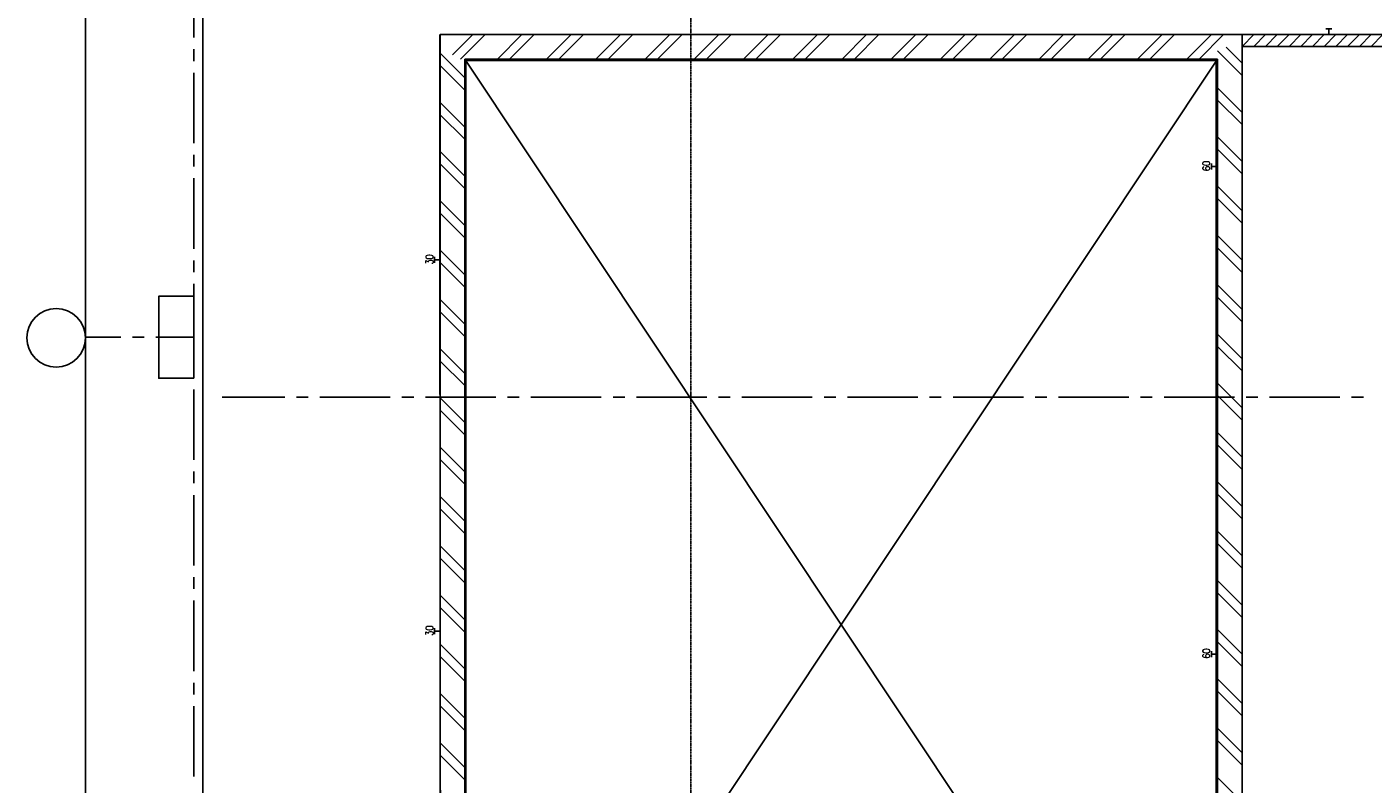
# Model space of a CAD drawing. Extents: x -66955 to 52345, y -20450 to 69550.
# Tile 87 of 132: x -66955 to -55473, y 38086 to 44541. Entities that reach past the tile are written whole.
import ezdxf
from ezdxf.enums import TextEntityAlignment as Align

# ---------------------------------------------------------------- set-up
doc = ezdxf.new("R2010")
doc.units = 0
doc.header["$MEASUREMENT"] = 0
for name, pattern in [('DASHED', [0.75, 0.5, -0.25]), ('HIDDEN', [0.375, 0.25, -0.125]), ('LEEG', [1, -1])]:
    doc.linetypes.add(name, pattern=pattern)
for name, color, linetype in [('-E2-', 7, 'CONTINUOUS'), ('STRAMIEN--E3-', 7, 'CONTINUOUS'), ('STRAMIEN--E7-', 7, 'CONTINUOUS'), ('VERD1--21-', 7, 'CONTINUOUS'), ('VERD1--22-', 7, 'CONTINUOUS'), ('VERD1--24-', 7, 'CONTINUOUS'), ('VERD1--28-', 7, 'CONTINUOUS'), ('VERD1--E5-', 7, 'CONTINUOUS')]:
    doc.layers.add(name, color=color, linetype=linetype)
doc.styles.add('ROMANS', font='ROMANS', dxfattribs={"height": 0.2})

# ---------------------------------------------------------------- blocks, each defined once
blk = doc.blocks.new('*O0')
at = {"layer": '-E2-', "color": 7, "linetype": 'CONTINUOUS'}
for points in [[(42000, -89500), (42000, 0), (-76800, 0), (-76800, -89500)], [(-75800, -1000), (41000, -1000), (41000, -79500), (-75800, -79500), (-75800, -1000)], [(41000, -1000), (-75800, -1000), (-75800, -79500), (41000, -79500)]]:
    blk.add_lwpolyline(points, close=True, dxfattribs=at)
blk = doc.blocks.new('A0100S')
at = {"layer": '-E2-', "color": 7, "linetype": 'CONTINUOUS'}
blk.add_blockref('*O0', (-42000, 89500), dxfattribs=at)

msp = doc.modelspace()

# ---------------------------------------------------------------- linework, layer by layer
at = {"layer": 'STRAMIEN--E3-', "color": 251, "linetype": 'DASHED'}
msp.add_line((-61292, 69050), (-61292, 22497), dxfattribs=at)
at = {"layer": 'STRAMIEN--E7-', "color": 7, "linetype": 'CONTINUOUS'}
for p, q in [((-65530, 44750), (-65530, 44450)), ((-65530, 44350), (-65530, 44250)), ((-65530, 44150), (-65530, 43850)), ((-65530, 43850), (-65530, 43550)), ((-65530, 43450), (-65530, 43350)), ((-65530, 43250), (-65530, 42950)), ((-65530, 42950), (-65530, 42650)), ((-65530, 42550), (-65530, 42450)), ((-65530, 42350), (-65530, 42050)), ((-65530, 42050), (-65530, 41750)), ((-66455, 41895), (-66155, 41895)), ((-66055, 41895), (-65955, 41895)), ((-65855, 41895), (-65555, 41895)), ((-65555, 41895), (-65530, 41895)), ((-65530, 41650), (-65530, 41550)), ((-65530, 41450), (-65530, 41150)), ((-65530, 41150), (-65530, 40850)), ((-65530, 40750), (-65530, 40650)), ((-65530, 40550), (-65530, 40250)), ((-65530, 40250), (-65530, 39950)), ((-65530, 39850), (-65530, 39750)), ((-65530, 39650), (-65530, 39350)), ((-65530, 39350), (-65530, 39050)), ((-65530, 38950), (-65530, 38850)), ((-65530, 38750), (-65530, 38450)), ((-65530, 38450), (-65530, 38150))]:
    msp.add_line(p, q, dxfattribs=at)
at = {"layer": 'STRAMIEN--E7-', "color": 6, "linetype": 'CONTINUOUS'}
for p, q in [((-65056, 41385), (-65290, 41385)), ((-64756, 41385), (-65056, 41385)), ((-64556, 41385), (-64656, 41385)), ((-64156, 41385), (-64456, 41385)), ((-63856, 41385), (-64156, 41385)), ((-63656, 41385), (-63756, 41385)), ((-63256, 41385), (-63556, 41385)), ((-62956, 41385), (-63256, 41385)), ((-62756, 41385), (-62856, 41385)), ((-62356, 41385), (-62656, 41385)), ((-62056, 41385), (-62356, 41385)), ((-61856, 41385), (-61956, 41385)), ((-61456, 41385), (-61756, 41385)), ((-61156, 41385), (-61456, 41385)), ((-60956, 41385), (-61056, 41385)), ((-60556, 41385), (-60856, 41385)), ((-60256, 41385), (-60556, 41385)), ((-60056, 41385), (-60156, 41385)), ((-59656, 41385), (-59956, 41385)), ((-59356, 41385), (-59656, 41385)), ((-59156, 41385), (-59256, 41385)), ((-58756, 41385), (-59056, 41385)), ((-58456, 41385), (-58756, 41385)), ((-58256, 41385), (-58356, 41385)), ((-57856, 41385), (-58156, 41385)), ((-57556, 41385), (-57856, 41385)), ((-57356, 41385), (-57456, 41385)), ((-56956, 41385), (-57256, 41385)), ((-56656, 41385), (-56956, 41385)), ((-56456, 41385), (-56556, 41385)), ((-56056, 41385), (-56356, 41385)), ((-55756, 41385), (-56056, 41385)), ((-55556, 41385), (-55656, 41385))]:
    msp.add_line(p, q, dxfattribs=at)
at = {"layer": 'STRAMIEN--E7-', "color": 7, "linetype": 'CONTINUOUS'}
msp.add_circle((-66705, 41890), 250.05, dxfattribs=at)
at = {"layer": 'VERD1--21-', "color": 7, "linetype": 'CONTINUOUS'}
for p, q in [((-56590, 44475), (-63430, 44475)), ((-63430, 44475), (-63430, 34415)), ((-63152.5, 44475), (-63324.7, 44302.8)), ((-63047.5, 44475), (-63257.5, 44265)), ((-62732.5, 44475), (-62942.5, 44265)), ((-62627.5, 44475), (-62837.5, 44265)), ((-62312.5, 44475), (-62522.5, 44265)), ((-62207.5, 44475), (-62417.5, 44265)), ((-61892.5, 44475), (-62102.5, 44265)), ((-61787.5, 44475), (-61997.5, 44265)), ((-61472.5, 44475), (-61682.5, 44265)), ((-61367.5, 44475), (-61577.5, 44265)), ((-61052.5, 44475), (-61262.5, 44265)), ((-60947.5, 44475), (-61157.5, 44265)), ((-60632.5, 44475), (-60842.5, 44265)), ((-60527.5, 44475), (-60737.5, 44265)), ((-60212.5, 44475), (-60422.5, 44265)), ((-60107.5, 44475), (-60317.5, 44265)), ((-59792.5, 44475), (-60002.5, 44265)), ((-59687.5, 44475), (-59897.5, 44265)), ((-59372.5, 44475), (-59582.5, 44265)), ((-59267.5, 44475), (-59477.5, 44265)), ((-58952.5, 44475), (-59162.5, 44265)), ((-58847.5, 44475), (-59057.5, 44265)), ((-58532.5, 44475), (-58742.5, 44265)), ((-58427.5, 44475), (-58637.5, 44265)), ((-58112.5, 44475), (-58322.5, 44265)), ((-58007.5, 44475), (-58217.5, 44265)), ((-57692.5, 44475), (-57902.5, 44265)), ((-57587.5, 44475), (-57797.5, 44265)), ((-57272.5, 44475), (-57482.5, 44265)), ((-57167.5, 44475), (-57377.5, 44265)), ((-56852.5, 44475), (-57062.5, 44265)), ((-56747.5, 44475), (-56957.5, 44265)), ((-56590, 34415), (-56590, 44475)), ((-56590, 44127.5), (-56800, 44337.5)), ((-56590, 44232.5), (-56726.5, 44369)), ((-63430, 44317.5), (-63220, 44107.5)), ((-63430, 44212.5), (-63220, 44002.5)), ((-56800, 44265), (-63220, 44265)), ((-63220, 44265), (-63220, 34415)), ((-56800, 34415), (-56800, 44265)), ((-56590, 43812.5), (-56800, 44022.5)), ((-63430, 43897.5), (-63220, 43687.5)), ((-56590, 43707.5), (-56800, 43917.5)), ((-63430, 43792.5), (-63220, 43582.5)), ((-56590, 43392.5), (-56800, 43602.5)), ((-63430, 43477.5), (-63220, 43267.5)), ((-56590, 43287.5), (-56800, 43497.5)), ((-63430, 43372.5), (-63220, 43162.5)), ((-56590, 42972.5), (-56800, 43182.5)), ((-56590, 42867.5), (-56800, 43077.5)), ((-63430, 43057.5), (-63220, 42847.5)), ((-63430, 42952.5), (-63220, 42742.5)), ((-56590, 42552.5), (-56800, 42762.5)), ((-63430, 42637.5), (-63220, 42427.5)), ((-56590, 42447.5), (-56800, 42657.5)), ((-63430, 42532.5), (-63220, 42322.5)), ((-56590, 42132.5), (-56800, 42342.5)), ((-63430, 42217.5), (-63220, 42007.5)), ((-56590, 42027.5), (-56800, 42237.5)), ((-63430, 42112.5), (-63220, 41902.5)), ((-56590, 41712.5), (-56800, 41922.5)), ((-63430, 41797.5), (-63220, 41587.5)), ((-56590, 41607.5), (-56800, 41817.5)), ((-63430, 41692.5), (-63220, 41482.5)), ((-56590, 41292.5), (-56800, 41502.5)), ((-63430, 41377.5), (-63220, 41167.5)), ((-56590, 41187.5), (-56800, 41397.5)), ((-63430, 41272.5), (-63220, 41062.5)), ((-56590, 40872.5), (-56800, 41082.5)), ((-63430, 40957.5), (-63220, 40747.5)), ((-56590, 40767.5), (-56800, 40977.5)), ((-63430, 40852.5), (-63220, 40642.5)), ((-56590, 40452.5), (-56800, 40662.5)), ((-63430, 40537.5), (-63220, 40327.5)), ((-56590, 40347.5), (-56800, 40557.5)), ((-63430, 40432.5), (-63220, 40222.5)), ((-56590, 40032.5), (-56800, 40242.5)), ((-63430, 40117.5), (-63220, 39907.5)), ((-56590, 39927.5), (-56800, 40137.5)), ((-63430, 40012.5), (-63220, 39802.5)), ((-56590, 39612.5), (-56800, 39822.5)), ((-63430, 39697.5), (-63220, 39487.5)), ((-56590, 39507.5), (-56800, 39717.5)), ((-63430, 39592.5), (-63220, 39382.5)), ((-56590, 39192.5), (-56800, 39402.5)), ((-63430, 39277.5), (-63220, 39067.5)), ((-56590, 39087.5), (-56800, 39297.5)), ((-63430, 39172.5), (-63220, 38962.5)), ((-56590, 38772.5), (-56800, 38982.5)), ((-63430, 38857.5), (-63220, 38647.5)), ((-56590, 38667.5), (-56800, 38877.5)), ((-63430, 38752.5), (-63220, 38542.5)), ((-56590, 38352.5), (-56800, 38562.5)), ((-63430, 38437.5), (-63220, 38227.5)), ((-56590, 38247.5), (-56800, 38457.5)), ((-63430, 38332.5), (-63220, 38122.5)), ((-56590, 37932.5), (-56800, 38142.5))]:
    msp.add_line(p, q, dxfattribs=at)
at = {"layer": 'VERD1--22-', "color": 7, "linetype": 'CONTINUOUS'}
for p, q in [((-56590, 44375), (-56490, 44475)), ((-56590, 44475), (-53530, 44475)), ((-56590, 44375), (-56590, 44475)), ((-56490, 44375), (-56390, 44475)), ((-56390, 44375), (-56290, 44475)), ((-56290, 44375), (-56190, 44475)), ((-56190, 44375), (-56090, 44475)), ((-56090, 44375), (-55990, 44475)), ((-55990, 44375), (-55890, 44475)), ((-55890, 44375), (-55790, 44475)), ((-55790, 44375), (-55690, 44475)), ((-55690, 44375), (-55590, 44475)), ((-55590, 44375), (-55490, 44475)), ((-55490, 44375), (-55390, 44475)), ((-56590, 44375), (-53530, 44375)), ((-63220, 44265), (-63220, 34511.5)), ((-63220, 44265), (-56800, 44265)), ((-63210, 44255), (-63210, 34511.5)), ((-63210, 44255), (-56810, 44255)), ((-56810, 34511.5), (-56810, 44255)), ((-56800, 34511.5), (-56800, 44265))]:
    msp.add_line(p, q, dxfattribs=at)
at = {"layer": 'VERD1--22-', "color": 7, "linetype": 'LEEG'}
for p, q in [((-63215, 44260), (-63215, 34511.5)), ((-63215, 44260), (-56805, 44260)), ((-56805, 34511.5), (-56805, 44260))]:
    msp.add_line(p, q, dxfattribs=at)
at = {"layer": 'VERD1--24-', "color": 7, "linetype": 'CONTINUOUS'}
for p, q in [((-63220, 44265), (-56800, 34625)), ((-56800, 44265), (-63220, 34625))]:
    msp.add_line(p, q, dxfattribs=at)
at = {"layer": 'VERD1--28-', "color": 7, "linetype": 'CONTINUOUS'}
msp.add_lwpolyline([(-65530, 41545), (-65700, 41545), (-65700, 41545), (-65830, 41545), (-65830, 42245), (-65700, 42245), (-65700, 42245), (-65530, 42245)], close=True, dxfattribs=at)
at = {"layer": 'VERD1--E5-', "color": 1, "linetype": 'CONTINUOUS'}
for p, q in [((-55875.2, 44525), (-55825.2, 44525)), ((-55850.2, 44475), (-55850.2, 44525)), ((-56850, 43325), (-56850, 43375)), ((-56800, 43350), (-56850, 43350)), ((-56850, 39169), (-56850, 39219)), ((-56800, 39194), (-56850, 39194))]:
    msp.add_line(p, q, dxfattribs=at)
at = {"layer": 'VERD1--E5-', "color": 92, "linetype": 'CONTINUOUS'}
for p, q in [((-63480, 42530), (-63480, 42580)), ((-63430, 42555), (-63480, 42555)), ((-63480, 39365), (-63480, 39415)), ((-63430, 39390), (-63480, 39390))]:
    msp.add_line(p, q, dxfattribs=at)
at = {"layer": 'VERD1--E5-', "color": 92, "linetype": 'HIDDEN'}
msp.add_lwpolyline([(-63417.29, 24327.91), (-63434.29, 44474.91), (-56910, 44475)], dxfattribs=at)
at = {"layer": 'VERD1--E5-', "color": 1, "linetype": 'DASHED'}
msp.add_lwpolyline([(-56590, 44475), (-53430, 44475), (-53430, 34525), (-56590, 34525)], close=True, dxfattribs=at)

# ---------------------------------------------------------------- block references
at = {"layer": '-E2-', "color": 7, "linetype": 'CONTINUOUS'}
msp.add_blockref('A0100S', (52345, -20450), dxfattribs=at)

# ---------------------------------------------------------------- texts
at = {"layer": 'VERD1--E5-', "color": 1, "linetype": 'CONTINUOUS', "style": 'ROMANS', "width": 0.8}
for p in [(-56895.34, 43355.16), (-56895.34, 39199.16)]:
    msp.add_text('60', height=62.5, rotation=90, dxfattribs=at).set_placement(p, align=Align.MIDDLE)
at = {"layer": 'VERD1--E5-', "color": 92, "linetype": 'CONTINUOUS', "style": 'ROMANS', "width": 0.8}
for p in [(-63521.82, 42558.92), (-63521.82, 39393.92)]:
    msp.add_text('30', height=62.5, rotation=90, dxfattribs=at).set_placement(p, align=Align.MIDDLE)

doc.saveas('drawing.dxf')
